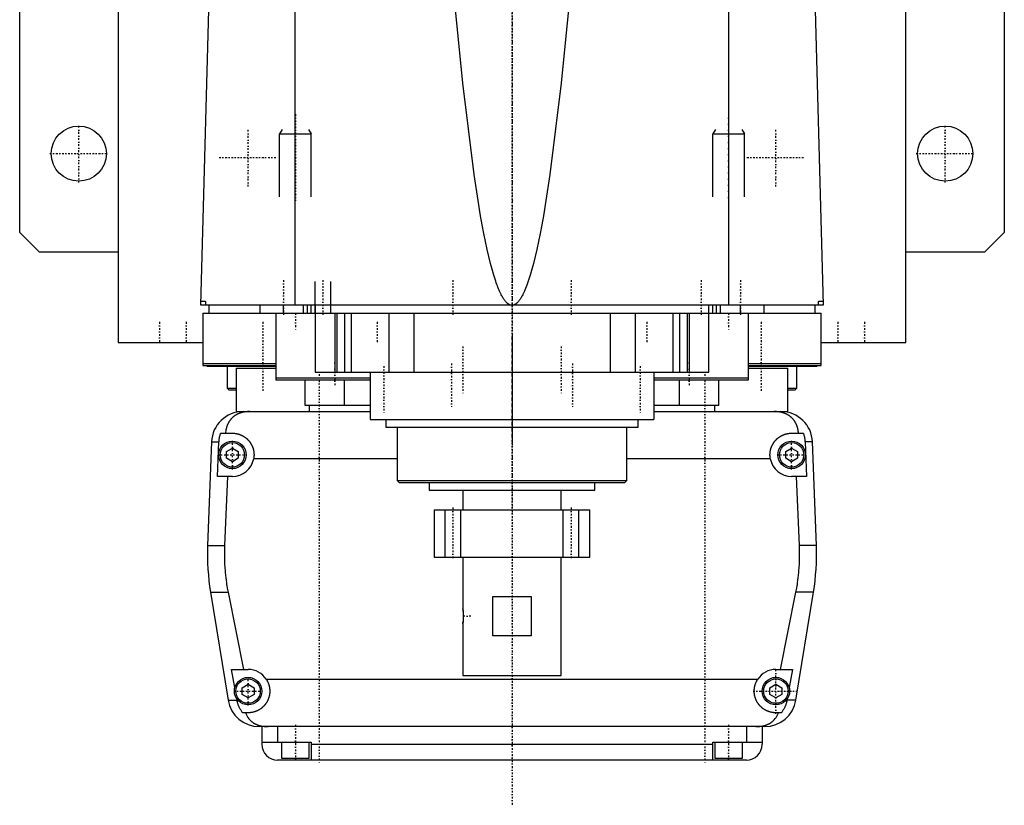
# Model space of a CAD drawing. Extents: x -125 to 125, y -92 to 634.
# Tile 1 of 4: x -125 to 125, y -92 to 107. Entities that reach past the tile are written whole.
import ezdxf

# ---------------------------------------------------------------- set-up
doc = ezdxf.new("R2010")
doc.units = 0
doc.linetypes.add('CENTER', pattern=[1.5, 0.45, -0.5, 0.05, -0.5])
for name, color, linetype in [('AM_0', 7, 'CONTINUOUS'), ('AM_10', 7, 'CONTINUOUS'), ('AM_7', 7, 'CENTER')]:
    doc.layers.add(name, color=color, linetype=linetype)

msp = doc.modelspace()

# ---------------------------------------------------------------- linework, layer by layer
at = {"layer": 'AM_0', "color": 7, "linetype": 'CONTINUOUS'}
for p, q in [((-125, 53), (-125, 383)), ((125, 383), (125, 53)), ((-100, 363), (-100, 25)), ((100, 25), (100, 363)), ((-79, 34.5), (-76.83, 115.63)), ((-55.06, 34.5), (-55.06, 116.6)), ((55.06, 34.5), (55.06, 116.6)), ((76.83, 115.63), (79, 34.5)), ((-120, 48), (-125, 53)), ((125, 53), (120, 48)), ((-100, 48), (-120, 48)), ((120, 48), (100, 48)), ((-78.97, 35.5), (-77.86, 35.5)), ((-77.86, 35.5), (-77.86, 34.5)), ((77.86, 34.5), (77.86, 35.5)), ((77.86, 35.5), (78.97, 35.5)), ((79, 34.5), (-79, 34.5)), ((-78.5, 32.5), (78.5, 32.5)), ((-78.5, 32.5), (-78.5, 19.2)), ((-77, 34.5), (-77, 32.5)), ((-64, 34.5), (-64, 32.5)), ((-60, 32.5), (-60, 15.5)), ((-58, 32.5), (-58, 34.5)), ((-52.9, 32.5), (-52.9, 34.5)), ((-51.9, 32.5), (-51.9, 34.5)), ((-51, 32.5), (-51, 34.5)), ((-50, 34.5), (-50, 17.5)), ((-45, 32.5), (-45, 17.5)), ((-44.5, 32.5), (-44.5, 17.5)), ((-42.5, 32.5), (-42.5, 17.5)), ((-40.83, 32.5), (-40.83, 17.5)), ((-31.31, 32.5), (-31.31, 17.5)), ((-24.92, 32.5), (-24.92, 17.5)), ((24.92, 32.5), (24.92, 17.5)), ((31.31, 32.5), (31.31, 17.5)), ((40.83, 32.5), (40.83, 17.5)), ((42.5, 32.5), (42.5, 17.5)), ((44.5, 32.5), (44.5, 17.5)), ((45, 32.5), (45, 17.5)), ((50, 17.5), (50, 34.5)), ((51, 32.5), (51, 34.5)), ((51.9, 32.5), (51.9, 34.5)), ((52.9, 32.5), (52.9, 34.5)), ((58, 32.5), (58, 34.5)), ((60, 32.5), (60, 15.5)), ((64, 32.5), (64, 34.5)), ((77, 32.5), (77, 34.5)), ((78.5, 19.2), (78.5, 32.5)), ((-100, 25), (-78.56, 25)), ((-88.79, 25.01), (-88.79, 25)), ((78.56, 25), (100, 25)), ((88.79, 25), (88.79, 25.01)), ((-78.5, 19.7), (-60, 19.7)), ((-78.5, 19.2), (-60.04, 19.2)), ((-77.5, 19.2), (-77.5, 19)), ((-77.5, 19), (-60.01, 19)), ((-72.29, 19), (-72.29, 13.4)), ((-70, 18.5), (-70, 7.5)), ((-70, 18.5), (-60.07, 18.5)), ((-50, 17.5), (50, 17.5)), ((-36, 17.5), (-36, 5.5)), ((36, 17.5), (36, 5.5)), ((60, 19.7), (78.5, 19.7)), ((60.01, 19), (77.5, 19)), ((60.04, 19.2), (78.5, 19.2)), ((60.07, 18.5), (70, 18.5)), ((70, 7.5), (70, 18.5)), ((72.29, 13.4), (72.29, 19)), ((77.5, 19), (77.5, 19.2)), ((-36, 16), (-60, 16)), ((-36, 15.5), (-60, 15.5)), ((-52.5, 9), (-52.5, 15.5)), ((-42.5, 9), (-42.5, 15.5)), ((60, 16), (36, 16)), ((60, 15.5), (36, 15.5)), ((42.5, 9), (42.5, 15.5)), ((52.5, 9), (52.5, 15.5)), ((-72.29, 13.4), (-71.89, 13)), ((-72.29, 13.4), (-70.01, 13.4)), ((-71.89, 13), (-70, 13)), ((70, 13), (71.89, 13)), ((70.01, 13.4), (72.29, 13.4)), ((71.89, 13), (72.29, 13.4)), ((-70, 7.5), (-66.56, 7.5)), ((-68.3, 7.5), (-36, 7.5)), ((-36, 9), (-52.5, 9)), ((-51.5, 9), (-51.5, 7.5)), ((52.5, 9), (36, 9)), ((36, 7.5), (68.3, 7.5)), ((51.5, 7.5), (51.5, 9)), ((68.3, 7.5), (70, 7.5)), ((-36, 5.5), (36, 5.5)), ((-32, 5.5), (-32, 3.5)), ((32, 3.5), (32, 5.5)), ((-32, 3.5), (32, 3.5)), ((-29.17, 3.5), (-29.17, -10)), ((29.18, -10), (29.18, 3.5)), ((-73.97, 2), (-71, 2)), ((71, 2), (73.97, 2)), ((-76.29, -0.2), (-77.28, -26.54)), ((-76.29, -0.2), (-74.4, -0.2)), ((-74.75, -9), (-74.4, -0.2)), ((-72.5, -2.63), (-71, -1.77)), ((-71, -1.77), (-69.5, -2.63)), ((69.5, -2.63), (71, -1.77)), ((71, -1.77), (72.5, -2.63)), ((76.29, -0.2), (74.4, -0.2)), ((74.4, -0.2), (74.75, -9)), ((77.28, -26.54), (76.29, -0.2)), ((-72.5, -4.37), (-72.5, -2.63)), ((-71, -5.23), (-72.5, -4.37)), ((-69.5, -4.37), (-71, -5.23)), ((-69.5, -2.63), (-69.5, -4.37)), ((-29.17, -4.5), (-65.59, -4.5)), ((65.59, -4.5), (29.18, -4.5)), ((69.5, -4.37), (69.5, -2.63)), ((71, -5.23), (69.5, -4.37)), ((72.5, -4.37), (71, -5.23)), ((72.5, -2.63), (72.5, -4.37)), ((-71, -9), (-74.75, -9)), ((-72.2, -9), (-72.97, -26.54)), ((-29.17, -10), (-28.67, -10.5)), ((-29.17, -10), (29.18, -10)), ((28.68, -10.5), (29.18, -10)), ((74.75, -9), (71, -9)), ((72.97, -26.54), (72.2, -9)), ((-28.67, -10.5), (28.68, -10.5)), ((-21, -10.5), (-21, -12.5)), ((-21, -12.5), (21, -12.5)), ((-12.5, -12.5), (-12.5, -17.5)), ((12.5, -17.5), (12.5, -12.5)), ((21, -12.5), (21, -10.5)), ((-19.75, -17.5), (-19.75, -29.5)), ((-19.75, -17.5), (19.75, -17.5)), ((19.75, -29.5), (19.75, -17.5)), ((-77.28, -26.54), (-72.97, -26.54)), ((77.28, -26.54), (72.97, -26.54)), ((-19.75, -29.5), (19.75, -29.5)), ((-12.5, -29.5), (-12.5, -42.55)), ((12.5, -59.5), (12.5, -29.5)), ((-76.54, -38.4), (-72.1, -65.78)), ((-76.54, -38.4), (-72.1, -38.4)), ((-72.1, -38.4), (-68.19, -58)), ((-4.9, -49.5), (-4.9, -39.5)), ((-4.9, -39.5), (4.9, -39.5)), ((4.9, -39.5), (4.9, -49.5)), ((68.19, -58), (72.1, -38.4)), ((76.54, -38.4), (72.1, -38.4)), ((72.1, -65.78), (76.54, -38.4)), ((-12.44, -43.02), (-12.49, -42.64)), ((-12.42, -43.28), (-12.43, -43.14)), ((-12.5, -46.45), (-12.5, -59.5)), ((4.9, -49.5), (-4.9, -49.5)), ((-71.21, -58), (-67, -58)), ((-70.39, -62.62), (-71.21, -58)), ((-12.5, -59.5), (12.5, -59.5)), ((67, -58), (71.21, -58)), ((71.21, -58), (70.39, -62.62)), ((-68.5, -62.63), (-67, -61.77)), ((-67, -61.77), (-65.5, -62.63)), ((-62.39, -60.5), (62.39, -60.5)), ((65.5, -62.63), (67, -61.77)), ((67, -61.77), (68.5, -62.63)), ((-68.5, -64.37), (-68.5, -62.63)), ((-67, -65.23), (-68.5, -64.37)), ((-65.5, -64.37), (-67, -65.23)), ((-65.5, -62.63), (-65.5, -64.37)), ((65.5, -64.37), (65.5, -62.63)), ((67, -65.23), (65.5, -64.37)), ((68.5, -64.37), (67, -65.23)), ((68.5, -62.63), (68.5, -64.37)), ((-72.1, -65.78), (-69.82, -65.78)), ((-69.82, -65.78), (-69.87, -65.5)), ((69.87, -65.5), (69.82, -65.78)), ((72.1, -65.78), (69.82, -65.78)), ((-67, -69), (-68.39, -69)), ((68.39, -69), (67, -69)), ((64.2, -72.5), (-64.2, -72.5)), ((-63.5, -72.5), (-63.5, -77)), ((-59.5, -72.5), (-59.5, -76.5)), ((59.5, -72.5), (59.5, -76.5)), ((63.5, -72.5), (63.5, -77)), ((-63.5, -76.5), (-51, -76.5)), ((-58.5, -76.5), (-58.5, -80.5)), ((-51.5, -80.5), (-51.5, -76.5)), ((-51, -76.5), (-51, -81)), ((-51, -77), (51, -77)), ((51, -81), (51, -76.5)), ((51, -76.5), (63.5, -76.5)), ((51.5, -76.5), (51.5, -80.5)), ((58.5, -80.5), (58.5, -76.5)), ((59.5, -81), (-59.5, -81)), ((-58.5, -80.5), (-51.5, -80.5)), ((-55, -81), (-55, -80.5)), ((51.5, -80.5), (58.5, -80.5)), ((55, -81), (55, -80.5))]:
    msp.add_line(p, q, dxfattribs=at)
for points in [[(0, 34.5, 0), (-0.01, 34.5, 0), (-0.04, 34.5, 0), (-0.06, 34.5, 0), (-0.07, 34.5, 0), (-0.08, 34.5, 0), (-0.11, 34.5, 0), (-0.13, 34.51, 0), (-0.15, 34.51, 0), (-0.18, 34.51, 0), (-0.2, 34.51, 0), (-0.21, 34.52, 0), (-0.22, 34.52, 0), (-0.25, 34.52, 0), (-0.27, 34.53, 0), (-0.29, 34.53, 0), (-0.32, 34.54, 0), (-0.34, 34.54, 0), (-0.35, 34.54, 0), (-0.36, 34.55, 0), (-0.39, 34.55, 0), (-0.41, 34.56, 0), (-0.42, 34.56, 0), (-0.43, 34.57, 0), (-0.46, 34.57, 0), (-0.48, 34.58, 0), (-0.49, 34.59, 0), (-0.5, 34.59, 0), (-0.53, 34.6, 0), (-0.55, 34.61, 0), (-0.57, 34.62, 0), (-0.6, 34.63, 0), (-0.62, 34.64, 0), (-0.63, 34.64, 0), (-0.64, 34.65, 0), (-0.67, 34.66, 0), (-0.69, 34.67, 0), (-0.71, 34.68, 0), (-0.74, 34.69, 0), (-0.76, 34.71, 0), (-0.77, 34.71, 0), (-0.78, 34.72, 0), (-0.81, 34.73, 0), (-0.83, 34.74, 0), (-0.85, 34.76, 0), (-0.88, 34.77, 0), (-0.9, 34.79, 0), (-0.91, 34.8, 0), (-0.92, 34.8, 0), (-0.95, 34.82, 0), (-0.97, 34.83, 0), (-1.05, 34.89, 0), (-1.19, 35.01, 0), (-1.26, 35.07, 0), (-1.33, 35.13, 0), (-1.47, 35.27, 0), (-1.61, 35.43, 0), (-1.75, 35.59, 0), (-1.89, 35.78, 0), (-2.03, 35.97, 0), (-2.1, 36.07, 0), (-2.17, 36.18, 0), (-2.31, 36.41, 0), (-2.45, 36.64, 0), (-2.52, 36.77, 0), (-2.59, 36.89, 0), (-2.73, 37.16, 0), (-2.87, 37.44, 0), (-2.94, 37.59, 0), (-3.01, 37.73, 0), (-3.15, 38.04, 0), (-3.29, 38.36, 0), (-3.43, 38.7, 0), (-3.57, 39.05, 0), (-3.71, 39.41, 0), (-3.78, 39.6, 0), (-3.85, 39.79, 0), (-3.99, 40.18, 0), (-4.13, 40.59, 0), (-4.62, 42.12, 0), (-5.46, 45.14, 0), (-6.29, 48.66, 0), (-7.13, 52.68, 0), (-7.54, 54.88, 0), (-7.96, 57.2, 0), (-8.79, 62.22, 0), (-9.62, 67.74, 0), (-12.5, 90.94, 0), (-14.95, 115.63, 0)], [(14.95, 115.63, 0), (12.5, 90.94, 0), (9.62, 67.74, 0), (8.79, 62.22, 0), (7.96, 57.2, 0), (7.54, 54.88, 0), (7.13, 52.68, 0), (6.29, 48.66, 0), (5.46, 45.14, 0), (4.62, 42.12, 0), (3.78, 39.6, 0), (3.29, 38.36, 0), (3.15, 38.04, 0), (3.01, 37.73, 0), (2.94, 37.59, 0), (2.87, 37.44, 0), (2.73, 37.16, 0), (2.59, 36.89, 0), (2.52, 36.77, 0), (2.45, 36.64, 0), (2.31, 36.41, 0), (2.17, 36.18, 0), (2.1, 36.07, 0), (2.03, 35.97, 0), (1.89, 35.78, 0), (1.75, 35.59, 0), (1.61, 35.43, 0), (1.47, 35.27, 0), (1.33, 35.13, 0), (1.26, 35.07, 0), (1.19, 35.01, 0), (1.05, 34.89, 0), (0.91, 34.8, 0), (0.83, 34.74, 0), (0.81, 34.73, 0), (0.78, 34.72, 0), (0.77, 34.71, 0), (0.76, 34.71, 0), (0.74, 34.69, 0), (0.71, 34.68, 0), (0.69, 34.67, 0), (0.67, 34.66, 0), (0.64, 34.65, 0), (0.63, 34.64, 0), (0.62, 34.64, 0), (0.6, 34.63, 0), (0.57, 34.62, 0), (0.55, 34.61, 0), (0.53, 34.6, 0), (0.5, 34.59, 0), (0.49, 34.59, 0), (0.48, 34.58, 0), (0.46, 34.57, 0), (0.43, 34.57, 0), (0.42, 34.56, 0), (0.41, 34.56, 0), (0.39, 34.55, 0), (0.36, 34.55, 0), (0.35, 34.54, 0), (0.34, 34.54, 0), (0.32, 34.54, 0), (0.29, 34.53, 0), (0.27, 34.53, 0), (0.25, 34.52, 0), (0.22, 34.52, 0), (0.21, 34.52, 0), (0.2, 34.51, 0), (0.18, 34.51, 0), (0.15, 34.51, 0), (0.13, 34.51, 0), (0.11, 34.5, 0), (0.08, 34.5, 0), (0.07, 34.5, 0), (0.06, 34.5, 0), (0.04, 34.5, 0), (0.01, 34.5, 0), (0, 34.5, 0)], [(-66.56, 7.5, 0), (-66.61, 7.5, 0), (-66.7, 7.5, 0), (-66.8, 7.5, 0), (-66.84, 7.5, 0), (-66.89, 7.49, 0), (-66.98, 7.49, 0), (-67.08, 7.49, 0), (-67.17, 7.48, 0), (-67.26, 7.47, 0), (-67.35, 7.47, 0), (-67.4, 7.46, 0), (-67.45, 7.46, 0), (-67.54, 7.45, 0), (-67.63, 7.44, 0), (-67.72, 7.42, 0), (-67.82, 7.41, 0), (-67.91, 7.4, 0), (-67.95, 7.39, 0), (-68, 7.38, 0), (-68.09, 7.37, 0), (-68.18, 7.35, 0), (-68.23, 7.34, 0), (-68.27, 7.33, 0), (-68.36, 7.31, 0), (-68.45, 7.29, 0), (-68.49, 7.28, 0), (-68.53, 7.27, 0), (-68.62, 7.24, 0), (-68.71, 7.22, 0), (-68.79, 7.2, 0), (-68.88, 7.17, 0), (-68.96, 7.14, 0), (-69, 7.13, 0), (-69.04, 7.11, 0), (-69.13, 7.08, 0), (-69.21, 7.05, 0), (-69.29, 7.02, 0), (-69.37, 6.99, 0), (-69.45, 6.96, 0), (-69.49, 6.94, 0), (-69.53, 6.92, 0), (-69.6, 6.89, 0), (-69.68, 6.85, 0), (-69.76, 6.81, 0), (-69.83, 6.77, 0), (-69.91, 6.74, 0), (-69.94, 6.72, 0), (-69.98, 6.69, 0), (-70.05, 6.65, 0), (-70.12, 6.61, 0), (-70.19, 6.57, 0), (-70.26, 6.52, 0), (-70.33, 6.48, 0), (-70.37, 6.46, 0), (-70.4, 6.43, 0), (-70.47, 6.39, 0), (-70.53, 6.34, 0), (-70.6, 6.29, 0), (-70.66, 6.24, 0), (-70.72, 6.19, 0), (-70.75, 6.17, 0), (-70.78, 6.14, 0), (-70.84, 6.09, 0), (-70.9, 6.04, 0), (-70.93, 6.01, 0), (-70.96, 5.98, 0), (-71.02, 5.93, 0), (-71.08, 5.87, 0), (-71.1, 5.85, 0), (-71.13, 5.82, 0), (-71.19, 5.76, 0), (-71.24, 5.71, 0), (-71.29, 5.65, 0), (-71.34, 5.59, 0), (-71.4, 5.53, 0), (-71.42, 5.5, 0), (-71.45, 5.47, 0), (-71.5, 5.41, 0), (-71.54, 5.35, 0), (-71.59, 5.28, 0), (-71.64, 5.22, 0), (-71.68, 5.16, 0), (-71.71, 5.12, 0), (-71.73, 5.09, 0), (-71.77, 5.02, 0), (-71.82, 4.96, 0), (-71.86, 4.89, 0), (-71.9, 4.82, 0), (-71.94, 4.75, 0), (-71.96, 4.72, 0), (-71.98, 4.68, 0), (-72.02, 4.61, 0), (-72.06, 4.54, 0), (-72.1, 4.46, 0), (-72.13, 4.39, 0), (-72.17, 4.32, 0), (-72.18, 4.28, 0), (-72.2, 4.24, 0), (-72.24, 4.16, 0), (-72.27, 4.09, 0), (-72.3, 4.01, 0), (-72.33, 3.93, 0), (-72.36, 3.85, 0), (-72.37, 3.81, 0), (-72.39, 3.77, 0), (-72.42, 3.69, 0), (-72.44, 3.61, 0), (-72.46, 3.57, 0), (-72.47, 3.52, 0), (-72.49, 3.44, 0), (-72.52, 3.36, 0), (-72.53, 3.32, 0), (-72.54, 3.27, 0), (-72.56, 3.19, 0), (-72.58, 3.1, 0), (-72.6, 3.02, 0), (-72.62, 2.93, 0), (-72.63, 2.84, 0), (-72.64, 2.8, 0), (-72.65, 2.76, 0), (-72.66, 2.67, 0), (-72.68, 2.58, 0), (-72.72, 2.27, 0), (-72.74, 2, 0)], [(72.74, 2, 0), (72.74, 2.05, 0), (72.73, 2.14, 0), (72.72, 2.23, 0), (72.72, 2.27, 0), (72.71, 2.32, 0), (72.7, 2.41, 0), (72.69, 2.5, 0), (72.68, 2.59, 0), (72.66, 2.68, 0), (72.65, 2.76, 0), (72.64, 2.81, 0), (72.63, 2.85, 0), (72.61, 2.94, 0), (72.6, 3.03, 0), (72.58, 3.11, 0), (72.56, 3.2, 0), (72.54, 3.28, 0), (72.52, 3.33, 0), (72.51, 3.37, 0), (72.49, 3.45, 0), (72.46, 3.53, 0), (72.45, 3.58, 0), (72.44, 3.62, 0), (72.41, 3.7, 0), (72.39, 3.78, 0), (72.37, 3.82, 0), (72.36, 3.86, 0), (72.33, 3.94, 0), (72.3, 4.01, 0), (72.27, 4.09, 0), (72.23, 4.17, 0), (72.2, 4.24, 0), (72.18, 4.28, 0), (72.17, 4.32, 0), (72.13, 4.39, 0), (72.1, 4.46, 0), (72.06, 4.54, 0), (72.02, 4.61, 0), (71.98, 4.68, 0), (71.96, 4.71, 0), (71.94, 4.75, 0), (71.9, 4.82, 0), (71.86, 4.89, 0), (71.82, 4.95, 0), (71.78, 5.02, 0), (71.73, 5.08, 0), (71.71, 5.12, 0), (71.69, 5.15, 0), (71.64, 5.21, 0), (71.6, 5.28, 0), (71.55, 5.34, 0), (71.5, 5.4, 0), (71.45, 5.46, 0), (71.43, 5.49, 0), (71.4, 5.52, 0), (71.35, 5.58, 0), (71.3, 5.64, 0), (71.25, 5.7, 0), (71.19, 5.75, 0), (71.14, 5.81, 0), (71.11, 5.84, 0), (71.08, 5.87, 0), (71.03, 5.92, 0), (70.97, 5.98, 0), (70.94, 6, 0), (70.91, 6.03, 0), (70.85, 6.08, 0), (70.79, 6.13, 0), (70.76, 6.16, 0), (70.73, 6.18, 0), (70.67, 6.23, 0), (70.6, 6.28, 0), (70.54, 6.33, 0), (70.47, 6.38, 0), (70.41, 6.43, 0), (70.37, 6.45, 0), (70.34, 6.47, 0), (70.27, 6.52, 0), (70.2, 6.56, 0), (70.13, 6.61, 0), (70.06, 6.65, 0), (69.99, 6.69, 0), (69.95, 6.71, 0), (69.91, 6.73, 0), (69.84, 6.77, 0), (69.76, 6.81, 0), (69.69, 6.85, 0), (69.61, 6.88, 0), (69.53, 6.92, 0), (69.5, 6.94, 0), (69.46, 6.95, 0), (69.38, 6.99, 0), (69.3, 7.02, 0), (69.22, 7.05, 0), (69.13, 7.08, 0), (69.05, 7.11, 0), (69.01, 7.13, 0), (68.97, 7.14, 0), (68.89, 7.17, 0), (68.8, 7.19, 0), (68.72, 7.22, 0), (68.63, 7.24, 0), (68.54, 7.27, 0), (68.5, 7.28, 0), (68.46, 7.29, 0), (68.37, 7.31, 0), (68.28, 7.33, 0), (68.23, 7.34, 0), (68.19, 7.35, 0), (68.1, 7.36, 0), (68.01, 7.38, 0), (67.96, 7.39, 0), (67.91, 7.4, 0), (67.82, 7.41, 0), (67.73, 7.42, 0), (67.64, 7.44, 0), (67.55, 7.45, 0), (67.45, 7.46, 0), (67.41, 7.46, 0), (67.36, 7.47, 0), (67.27, 7.47, 0), (67.17, 7.48, 0), (67.08, 7.49, 0), (66.99, 7.49, 0), (66.89, 7.49, 0), (66.85, 7.5, 0), (66.8, 7.5, 0), (66.7, 7.5, 0), (66.61, 7.5, 0), (66.56, 7.5, 0)], [(-74.4, -0.2, 0), (-74.39, -0.14, 0), (-74.39, -0.02, 0), (-74.38, 0.1, 0), (-74.37, 0.16, 0), (-74.37, 0.23, 0), (-74.35, 0.35, 0), (-74.34, 0.47, 0), (-74.32, 0.6, 0), (-74.3, 0.72, 0), (-74.28, 0.85, 0), (-74.27, 0.91, 0), (-74.26, 0.97, 0), (-74.23, 1.1, 0), (-74.2, 1.22, 0), (-74.17, 1.34, 0), (-74.14, 1.47, 0), (-74.1, 1.59, 0), (-74.09, 1.65, 0), (-74.07, 1.71, 0), (-74.03, 1.83, 0), (-73.99, 1.94, 0), (-73.97, 2, 0)], [(-71, 2, 0), (-70.96, 2, 0), (-70.87, 2, 0), (-70.78, 2, 0), (-70.73, 1.99, 0), (-70.69, 1.99, 0), (-70.6, 1.99, 0), (-70.51, 1.98, 0), (-70.42, 1.97, 0), (-70.33, 1.96, 0), (-70.24, 1.95, 0), (-70.19, 1.94, 0), (-70.15, 1.93, 0), (-70.06, 1.92, 0), (-69.97, 1.9, 0), (-69.88, 1.88, 0), (-69.79, 1.86, 0), (-69.7, 1.84, 0), (-69.65, 1.83, 0), (-69.61, 1.82, 0), (-69.52, 1.8, 0), (-69.43, 1.77, 0), (-69.38, 1.76, 0), (-69.34, 1.74, 0), (-69.25, 1.72, 0), (-69.17, 1.69, 0), (-69.12, 1.67, 0), (-69.08, 1.65, 0), (-68.99, 1.62, 0), (-68.91, 1.59, 0), (-68.82, 1.55, 0), (-68.74, 1.51, 0), (-68.66, 1.48, 0), (-68.61, 1.46, 0), (-68.57, 1.44, 0), (-68.49, 1.39, 0), (-68.41, 1.35, 0), (-68.33, 1.31, 0), (-68.25, 1.26, 0), (-68.17, 1.22, 0), (-68.14, 1.2, 0), (-68.1, 1.17, 0), (-68.02, 1.12, 0), (-67.95, 1.07, 0), (-67.87, 1.02, 0), (-67.8, 0.97, 0), (-67.73, 0.92, 0), (-67.69, 0.89, 0), (-67.66, 0.87, 0), (-67.59, 0.81, 0), (-67.52, 0.76, 0), (-67.45, 0.7, 0), (-67.39, 0.65, 0), (-67.32, 0.59, 0), (-67.29, 0.56, 0), (-67.26, 0.53, 0), (-67.2, 0.47, 0), (-67.14, 0.41, 0), (-67.08, 0.35, 0), (-67.02, 0.29, 0), (-66.96, 0.23, 0), (-66.93, 0.2, 0), (-66.9, 0.17, 0), (-66.84, 0.1, 0), (-66.79, 0.04, 0), (-66.76, 0, 0), (-66.73, -0.03, 0), (-66.68, -0.1, 0), (-66.62, -0.17, 0), (-66.6, -0.2, 0), (-66.57, -0.24, 0), (-66.52, -0.31, 0), (-66.47, -0.38, 0), (-66.42, -0.45, 0), (-66.37, -0.53, 0), (-66.32, -0.6, 0), (-66.3, -0.64, 0), (-66.28, -0.68, 0), (-66.23, -0.76, 0), (-66.19, -0.83, 0), (-66.15, -0.91, 0), (-66.11, -0.99, 0), (-66.06, -1.07, 0), (-66.05, -1.11, 0), (-66.03, -1.15, 0), (-65.99, -1.23, 0), (-65.95, -1.32, 0), (-65.92, -1.4, 0), (-65.88, -1.48, 0), (-65.85, -1.57, 0), (-65.84, -1.61, 0), (-65.82, -1.65, 0), (-65.79, -1.74, 0), (-65.76, -1.82, 0), (-65.74, -1.91, 0), (-65.71, -1.99, 0), (-65.69, -2.08, 0), (-65.68, -2.12, 0), (-65.66, -2.17, 0), (-65.64, -2.25, 0), (-65.62, -2.34, 0), (-65.61, -2.43, 0), (-65.59, -2.52, 0), (-65.57, -2.6, 0), (-65.57, -2.65, 0), (-65.56, -2.69, 0), (-65.55, -2.78, 0), (-65.54, -2.87, 0), (-65.53, -2.91, 0), (-65.53, -2.96, 0), (-65.52, -3.04, 0), (-65.51, -3.13, 0), (-65.51, -3.18, 0), (-65.51, -3.22, 0), (-65.5, -3.31, 0), (-65.5, -3.39, 0), (-65.5, -3.48, 0), (-65.5, -3.57, 0), (-65.5, -3.65, 0), (-65.5, -3.7, 0), (-65.51, -3.74, 0), (-65.51, -3.83, 0), (-65.52, -3.92, 0), (-65.52, -4.01, 0), (-65.53, -4.1, 0), (-65.54, -4.19, 0), (-65.55, -4.23, 0), (-65.55, -4.28, 0), (-65.57, -4.37, 0), (-65.58, -4.46, 0), (-65.59, -4.5, 0)], [(65.59, -4.5, 0), (65.58, -4.46, 0), (65.57, -4.37, 0), (65.55, -4.28, 0), (65.55, -4.23, 0), (65.54, -4.19, 0), (65.53, -4.1, 0), (65.52, -4.01, 0), (65.52, -3.92, 0), (65.51, -3.83, 0), (65.51, -3.74, 0), (65.5, -3.7, 0), (65.5, -3.65, 0), (65.5, -3.57, 0), (65.5, -3.48, 0), (65.5, -3.39, 0), (65.5, -3.31, 0), (65.51, -3.22, 0), (65.51, -3.18, 0), (65.51, -3.13, 0), (65.52, -3.04, 0), (65.53, -2.96, 0), (65.53, -2.91, 0), (65.54, -2.87, 0), (65.55, -2.78, 0), (65.56, -2.69, 0), (65.57, -2.65, 0), (65.57, -2.6, 0), (65.59, -2.52, 0), (65.61, -2.43, 0), (65.62, -2.34, 0), (65.64, -2.25, 0), (65.66, -2.17, 0), (65.68, -2.12, 0), (65.69, -2.08, 0), (65.71, -1.99, 0), (65.74, -1.91, 0), (65.76, -1.82, 0), (65.79, -1.74, 0), (65.82, -1.65, 0), (65.84, -1.61, 0), (65.85, -1.57, 0), (65.88, -1.48, 0), (65.92, -1.4, 0), (65.95, -1.32, 0), (65.99, -1.23, 0), (66.03, -1.15, 0), (66.05, -1.11, 0), (66.06, -1.07, 0), (66.11, -0.99, 0), (66.15, -0.91, 0), (66.19, -0.83, 0), (66.23, -0.76, 0), (66.28, -0.68, 0), (66.3, -0.64, 0), (66.32, -0.6, 0), (66.37, -0.53, 0), (66.42, -0.45, 0), (66.47, -0.38, 0), (66.52, -0.31, 0), (66.57, -0.24, 0), (66.6, -0.2, 0), (66.62, -0.17, 0), (66.68, -0.1, 0), (66.73, -0.03, 0), (66.76, 0, 0), (66.79, 0.04, 0), (66.84, 0.1, 0), (66.9, 0.17, 0), (66.93, 0.2, 0), (66.96, 0.23, 0), (67.02, 0.29, 0), (67.08, 0.35, 0), (67.14, 0.41, 0), (67.2, 0.47, 0), (67.26, 0.53, 0), (67.29, 0.56, 0), (67.32, 0.59, 0), (67.39, 0.65, 0), (67.45, 0.7, 0), (67.52, 0.76, 0), (67.59, 0.81, 0), (67.66, 0.87, 0), (67.69, 0.89, 0), (67.73, 0.92, 0), (67.8, 0.97, 0), (67.87, 1.02, 0), (67.95, 1.07, 0), (68.02, 1.12, 0), (68.1, 1.17, 0), (68.14, 1.2, 0), (68.17, 1.22, 0), (68.25, 1.26, 0), (68.33, 1.31, 0), (68.41, 1.35, 0), (68.49, 1.39, 0), (68.57, 1.44, 0), (68.61, 1.46, 0), (68.66, 1.48, 0), (68.74, 1.51, 0), (68.82, 1.55, 0), (68.91, 1.59, 0), (68.99, 1.62, 0), (69.08, 1.65, 0), (69.12, 1.67, 0), (69.17, 1.69, 0), (69.25, 1.72, 0), (69.34, 1.74, 0), (69.38, 1.76, 0), (69.43, 1.77, 0), (69.52, 1.8, 0), (69.61, 1.82, 0), (69.65, 1.83, 0), (69.7, 1.84, 0), (69.79, 1.86, 0), (69.88, 1.88, 0), (69.97, 1.9, 0), (70.06, 1.92, 0), (70.15, 1.93, 0), (70.19, 1.94, 0), (70.24, 1.95, 0), (70.33, 1.96, 0), (70.42, 1.97, 0), (70.51, 1.98, 0), (70.6, 1.99, 0), (70.69, 1.99, 0), (70.73, 1.99, 0), (70.78, 2, 0), (70.87, 2, 0), (70.96, 2, 0), (71, 2, 0)], [(73.97, 2, 0), (73.99, 1.94, 0), (74.03, 1.83, 0), (74.07, 1.71, 0), (74.09, 1.65, 0), (74.1, 1.59, 0), (74.14, 1.47, 0), (74.17, 1.34, 0), (74.2, 1.22, 0), (74.23, 1.1, 0), (74.26, 0.97, 0), (74.27, 0.91, 0), (74.28, 0.85, 0), (74.3, 0.72, 0), (74.32, 0.6, 0), (74.34, 0.47, 0), (74.35, 0.35, 0), (74.37, 0.23, 0), (74.37, 0.16, 0), (74.38, 0.1, 0), (74.39, -0.02, 0), (74.39, -0.14, 0), (74.4, -0.2, 0)], [(-72.97, -26.54, 0), (-72.99, -26.87, 0), (-73.01, -27.51, 0), (-73.02, -28.16, 0), (-73.02, -28.47, 0), (-73.02, -28.79, 0), (-73.02, -29.43, 0), (-73, -30.07, 0), (-72.98, -30.72, 0), (-72.96, -31.37, 0), (-72.92, -32.03, 0), (-72.9, -32.36, 0), (-72.87, -32.69, 0), (-72.82, -33.35, 0), (-72.75, -34.02, 0), (-72.68, -34.69, 0), (-72.59, -35.36, 0), (-72.5, -36.04, 0), (-72.45, -36.38, 0), (-72.4, -36.71, 0), (-72.29, -37.39, 0), (-72.17, -38.06, 0), (-72.1, -38.4, 0)], [(72.1, -38.4, 0), (72.17, -38.06, 0), (72.29, -37.39, 0), (72.4, -36.71, 0), (72.45, -36.38, 0), (72.5, -36.04, 0), (72.59, -35.36, 0), (72.68, -34.69, 0), (72.75, -34.02, 0), (72.82, -33.35, 0), (72.87, -32.69, 0), (72.9, -32.36, 0), (72.92, -32.03, 0), (72.96, -31.37, 0), (72.98, -30.72, 0), (73, -30.07, 0), (73.02, -29.43, 0), (73.02, -28.79, 0), (73.02, -28.47, 0), (73.02, -28.16, 0), (73.01, -27.51, 0), (72.99, -26.87, 0), (72.97, -26.54, 0)], [(-12.5, -42.55, 0), (-12.5, -42.55, 0), (-12.5, -42.55, 0), (-12.5, -42.55, 0), (-12.5, -42.55, 0), (-12.5, -42.55, 0), (-12.5, -42.55, 0), (-12.5, -42.56, 0), (-12.5, -42.56, 0), (-12.5, -42.56, 0), (-12.5, -42.57, 0), (-12.5, -42.57, 0), (-12.5, -42.57, 0), (-12.5, -42.57, 0), (-12.5, -42.58, 0), (-12.5, -42.58, 0), (-12.49, -42.59, 0), (-12.49, -42.6, 0), (-12.49, -42.6, 0), (-12.49, -42.6, 0), (-12.49, -42.61, 0), (-12.49, -42.62, 0), (-12.49, -42.62, 0), (-12.49, -42.62, 0), (-12.49, -42.63, 0), (-12.49, -42.64, 0), (-12.49, -42.65, 0), (-12.49, -42.65, 0), (-12.49, -42.66, 0), (-12.48, -42.67, 0), (-12.48, -42.68, 0), (-12.48, -42.69, 0), (-12.48, -42.7, 0), (-12.48, -42.71, 0), (-12.48, -42.71, 0), (-12.48, -42.73, 0), (-12.48, -42.74, 0), (-12.47, -42.75, 0), (-12.47, -42.76, 0), (-12.47, -42.78, 0), (-12.47, -42.78, 0), (-12.47, -42.79, 0), (-12.47, -42.81, 0), (-12.47, -42.82, 0), (-12.46, -42.83, 0), (-12.46, -42.85, 0), (-12.46, -42.87, 0), (-12.46, -42.87, 0), (-12.46, -42.88, 0), (-12.46, -42.9, 0), (-12.46, -42.91, 0), (-12.45, -42.93, 0), (-12.45, -42.95, 0), (-12.45, -42.97, 0), (-12.45, -42.97, 0), (-12.45, -42.98, 0), (-12.45, -43, 0), (-12.44, -43.02, 0), (-12.44, -43.04, 0), (-12.44, -43.06, 0), (-12.44, -43.08, 0), (-12.44, -43.09, 0), (-12.44, -43.09, 0), (-12.43, -43.11, 0), (-12.43, -43.13, 0), (-12.43, -43.14, 0), (-12.43, -43.15, 0), (-12.43, -43.17, 0), (-12.43, -43.19, 0), (-12.43, -43.2, 0), (-12.43, -43.21, 0), (-12.42, -43.23, 0), (-12.42, -43.25, 0), (-12.42, -43.28, 0), (-12.42, -43.3, 0), (-12.42, -43.32, 0), (-12.42, -43.33, 0), (-12.41, -43.34, 0), (-12.41, -43.37, 0), (-12.41, -43.39, 0), (-12.41, -43.41, 0), (-12.41, -43.43, 0), (-12.41, -43.46, 0), (-12.4, -43.47, 0), (-12.4, -43.48, 0), (-12.4, -43.51, 0), (-12.4, -43.53, 0), (-12.4, -43.56, 0), (-12.4, -43.58, 0), (-12.4, -43.61, 0), (-12.39, -43.62, 0), (-12.39, -43.63, 0), (-12.39, -43.66, 0), (-12.39, -43.68, 0), (-12.39, -43.71, 0), (-12.39, -43.73, 0), (-12.39, -43.76, 0), (-12.39, -43.77, 0), (-12.39, -43.79, 0), (-12.38, -43.81, 0), (-12.38, -43.84, 0), (-12.38, -43.87, 0), (-12.38, -43.89, 0), (-12.38, -43.92, 0), (-12.38, -43.93, 0), (-12.38, -43.95, 0), (-12.38, -43.97, 0), (-12.38, -44, 0), (-12.38, -44.01, 0), (-12.38, -44.03, 0), (-12.37, -44.05, 0), (-12.37, -44.08, 0), (-12.37, -44.1, 0), (-12.37, -44.11, 0), (-12.37, -44.14, 0), (-12.37, -44.16, 0), (-12.37, -44.19, 0), (-12.37, -44.22, 0), (-12.37, -44.24, 0), (-12.37, -44.26, 0), (-12.37, -44.27, 0), (-12.37, -44.3, 0), (-12.37, -44.33, 0), (-12.37, -44.35, 0), (-12.37, -44.38, 0), (-12.37, -44.41, 0), (-12.37, -44.42, 0), (-12.37, -44.43, 0), (-12.37, -44.46, 0), (-12.37, -44.49, 0), (-12.37, -44.5, 0)], [(-12.37, -44.5, 0), (-12.37, -44.51, 0), (-12.37, -44.54, 0), (-12.37, -44.57, 0), (-12.37, -44.58, 0), (-12.37, -44.59, 0), (-12.37, -44.62, 0), (-12.37, -44.65, 0), (-12.37, -44.67, 0), (-12.37, -44.7, 0), (-12.37, -44.73, 0), (-12.37, -44.74, 0), (-12.37, -44.76, 0), (-12.37, -44.78, 0), (-12.37, -44.81, 0), (-12.37, -44.84, 0), (-12.37, -44.86, 0), (-12.37, -44.89, 0), (-12.37, -44.91, 0), (-12.37, -44.92, 0), (-12.37, -44.95, 0), (-12.38, -44.97, 0), (-12.38, -44.99, 0), (-12.38, -45, 0), (-12.38, -45.03, 0), (-12.38, -45.05, 0), (-12.38, -45.07, 0), (-12.38, -45.08, 0), (-12.38, -45.11, 0), (-12.38, -45.14, 0), (-12.38, -45.16, 0), (-12.38, -45.19, 0), (-12.39, -45.22, 0), (-12.39, -45.23, 0), (-12.39, -45.24, 0), (-12.39, -45.27, 0), (-12.39, -45.29, 0), (-12.39, -45.32, 0), (-12.39, -45.35, 0), (-12.39, -45.37, 0), (-12.39, -45.38, 0), (-12.4, -45.4, 0), (-12.4, -45.42, 0), (-12.4, -45.45, 0), (-12.4, -45.47, 0), (-12.4, -45.49, 0), (-12.4, -45.52, 0), (-12.4, -45.53, 0), (-12.41, -45.54, 0), (-12.41, -45.57, 0), (-12.41, -45.59, 0), (-12.41, -45.61, 0), (-12.41, -45.64, 0), (-12.41, -45.66, 0), (-12.42, -45.67, 0), (-12.42, -45.68, 0), (-12.42, -45.7, 0), (-12.42, -45.72, 0), (-12.42, -45.75, 0), (-12.42, -45.77, 0), (-12.43, -45.79, 0), (-12.43, -45.8, 0), (-12.43, -45.81, 0), (-12.43, -45.83, 0), (-12.43, -45.85, 0), (-12.43, -45.86, 0), (-12.43, -45.87, 0), (-12.43, -45.89, 0), (-12.44, -45.91, 0), (-12.44, -45.92, 0), (-12.44, -45.92, 0), (-12.44, -45.94, 0), (-12.44, -45.96, 0), (-12.44, -45.98, 0), (-12.45, -46, 0), (-12.45, -46.02, 0), (-12.45, -46.03, 0), (-12.45, -46.03, 0), (-12.45, -46.05, 0), (-12.45, -46.07, 0), (-12.46, -46.09, 0), (-12.46, -46.1, 0), (-12.46, -46.12, 0), (-12.46, -46.13, 0), (-12.46, -46.13, 0), (-12.46, -46.15, 0), (-12.46, -46.17, 0), (-12.47, -46.18, 0), (-12.47, -46.2, 0), (-12.47, -46.21, 0), (-12.47, -46.22, 0), (-12.47, -46.22, 0), (-12.47, -46.24, 0), (-12.47, -46.25, 0), (-12.48, -46.26, 0), (-12.48, -46.28, 0), (-12.48, -46.29, 0), (-12.48, -46.29, 0), (-12.48, -46.3, 0), (-12.48, -46.31, 0), (-12.48, -46.32, 0), (-12.48, -46.33, 0), (-12.49, -46.34, 0), (-12.49, -46.35, 0), (-12.49, -46.36, 0), (-12.49, -46.36, 0), (-12.49, -46.37, 0), (-12.49, -46.38, 0), (-12.49, -46.38, 0), (-12.49, -46.38, 0), (-12.49, -46.39, 0), (-12.49, -46.4, 0), (-12.49, -46.4, 0), (-12.49, -46.41, 0), (-12.49, -46.41, 0), (-12.5, -46.42, 0), (-12.5, -46.42, 0), (-12.5, -46.43, 0), (-12.5, -46.43, 0), (-12.5, -46.43, 0), (-12.5, -46.43, 0), (-12.5, -46.44, 0), (-12.5, -46.44, 0), (-12.5, -46.44, 0), (-12.5, -46.45, 0), (-12.5, -46.45, 0), (-12.5, -46.45, 0), (-12.5, -46.45, 0), (-12.5, -46.45, 0), (-12.5, -46.45, 0), (-12.5, -46.45, 0)], [(-12.5, -46.45, 0), (-12.5, -46.45, 0), (-12.5, -46.45, 0), (-12.5, -46.44, 0), (-12.5, -46.43, 0), (-12.5, -46.43, 0), (-12.49, -46.41, 0), (-12.49, -46.39, 0), (-12.49, -46.36, 0), (-12.48, -46.33, 0), (-12.48, -46.3, 0), (-12.48, -46.28, 0), (-12.48, -46.26, 0), (-12.47, -46.22, 0), (-12.47, -46.18, 0), (-12.46, -46.13, 0), (-12.45, -46.08, 0), (-12.45, -46.03, 0), (-12.45, -46, 0), (-12.44, -45.97, 0), (-12.44, -45.92, 0), (-12.43, -45.86, 0), (-12.43, -45.83, 0)], [(-62.39, -60.5, 0), (-62.36, -60.55, 0), (-62.3, -60.65, 0), (-62.24, -60.74, 0), (-62.21, -60.79, 0), (-62.18, -60.84, 0), (-62.13, -60.95, 0), (-62.08, -61.05, 0), (-62.03, -61.15, 0), (-61.98, -61.26, 0), (-61.93, -61.36, 0), (-61.91, -61.41, 0), (-61.89, -61.47, 0), (-61.85, -61.57, 0), (-61.81, -61.68, 0), (-61.77, -61.79, 0), (-61.74, -61.9, 0), (-61.71, -62.01, 0), (-61.69, -62.06, 0), (-61.68, -62.12, 0), (-61.65, -62.23, 0), (-61.62, -62.34, 0), (-61.61, -62.39, 0), (-61.6, -62.45, 0), (-61.58, -62.56, 0), (-61.56, -62.66, 0), (-61.56, -62.72, 0), (-61.55, -62.77, 0), (-61.53, -62.88, 0), (-61.52, -62.99, 0), (-61.51, -63.1, 0), (-61.51, -63.21, 0), (-61.5, -63.31, 0), (-61.5, -63.37, 0), (-61.5, -63.42, 0), (-61.5, -63.52, 0), (-61.5, -63.63, 0), (-61.5, -63.73, 0), (-61.51, -63.84, 0), (-61.52, -63.95, 0), (-61.52, -64, 0), (-61.53, -64.05, 0), (-61.54, -64.16, 0), (-61.55, -64.26, 0), (-61.57, -64.37, 0), (-61.59, -64.47, 0), (-61.61, -64.58, 0), (-61.62, -64.63, 0), (-61.63, -64.69, 0), (-61.65, -64.79, 0), (-61.68, -64.9, 0), (-61.71, -65, 0), (-61.74, -65.1, 0), (-61.77, -65.21, 0), (-61.79, -65.26, 0), (-61.81, -65.31, 0), (-61.84, -65.41, 0), (-61.88, -65.51, 0), (-61.92, -65.61, 0), (-61.96, -65.71, 0), (-62.01, -65.81, 0), (-62.03, -65.86, 0), (-62.05, -65.9, 0), (-62.1, -66, 0), (-62.15, -66.1, 0), (-62.18, -66.14, 0), (-62.2, -66.19, 0), (-62.26, -66.28, 0), (-62.31, -66.37, 0), (-62.34, -66.42, 0), (-62.37, -66.46, 0), (-62.43, -66.55, 0), (-62.49, -66.64, 0), (-62.55, -66.73, 0), (-62.61, -66.81, 0), (-62.67, -66.9, 0), (-62.71, -66.94, 0), (-62.74, -66.98, 0), (-62.81, -67.06, 0), (-62.87, -67.14, 0), (-62.94, -67.21, 0), (-63.01, -67.29, 0), (-63.09, -67.36, 0), (-63.12, -67.4, 0), (-63.16, -67.44, 0), (-63.23, -67.51, 0), (-63.31, -67.58, 0), (-63.38, -67.64, 0), (-63.46, -67.71, 0), (-63.55, -67.78, 0), (-63.59, -67.81, 0), (-63.63, -67.85, 0), (-63.71, -67.91, 0), (-63.8, -67.97, 0), (-63.89, -68.04, 0), (-63.98, -68.1, 0), (-64.07, -68.15, 0), (-64.12, -68.18, 0), (-64.16, -68.21, 0), (-64.26, -68.27, 0), (-64.36, -68.32, 0), (-64.45, -68.37, 0), (-64.55, -68.43, 0), (-64.65, -68.47, 0), (-64.7, -68.5, 0), (-64.76, -68.52, 0), (-64.86, -68.57, 0), (-64.96, -68.61, 0), (-65.02, -68.63, 0), (-65.07, -68.65, 0), (-65.17, -68.69, 0), (-65.28, -68.72, 0), (-65.34, -68.74, 0), (-65.39, -68.76, 0), (-65.5, -68.79, 0), (-65.61, -68.82, 0), (-65.72, -68.85, 0), (-65.83, -68.87, 0), (-65.94, -68.9, 0), (-66, -68.91, 0), (-66.05, -68.92, 0), (-66.16, -68.94, 0), (-66.27, -68.95, 0), (-66.39, -68.97, 0), (-66.5, -68.98, 0), (-66.61, -68.99, 0), (-66.67, -68.99, 0), (-66.72, -68.99, 0), (-66.83, -69, 0), (-66.94, -69, 0), (-67, -69, 0)], [(67, -69, 0), (66.94, -69, 0), (66.83, -69, 0), (66.72, -68.99, 0), (66.67, -68.99, 0), (66.61, -68.99, 0), (66.5, -68.98, 0), (66.39, -68.97, 0), (66.27, -68.95, 0), (66.16, -68.94, 0), (66.05, -68.92, 0), (66, -68.91, 0), (65.94, -68.9, 0), (65.83, -68.87, 0), (65.72, -68.85, 0), (65.61, -68.82, 0), (65.5, -68.79, 0), (65.39, -68.76, 0), (65.34, -68.74, 0), (65.28, -68.72, 0), (65.17, -68.69, 0), (65.07, -68.65, 0), (65.02, -68.63, 0), (64.96, -68.61, 0), (64.86, -68.57, 0), (64.76, -68.52, 0), (64.7, -68.5, 0), (64.65, -68.47, 0), (64.55, -68.43, 0), (64.45, -68.37, 0), (64.36, -68.32, 0), (64.26, -68.27, 0), (64.16, -68.21, 0), (64.12, -68.18, 0), (64.07, -68.15, 0), (63.98, -68.1, 0), (63.89, -68.04, 0), (63.8, -67.97, 0), (63.71, -67.91, 0), (63.63, -67.85, 0), (63.59, -67.81, 0), (63.55, -67.78, 0), (63.46, -67.71, 0), (63.38, -67.64, 0), (63.31, -67.58, 0), (63.23, -67.51, 0), (63.16, -67.44, 0), (63.12, -67.4, 0), (63.09, -67.36, 0), (63.01, -67.29, 0), (62.94, -67.21, 0), (62.87, -67.14, 0), (62.81, -67.06, 0), (62.74, -66.98, 0), (62.71, -66.94, 0), (62.67, -66.9, 0), (62.61, -66.81, 0), (62.55, -66.73, 0), (62.49, -66.64, 0), (62.43, -66.55, 0), (62.37, -66.46, 0), (62.34, -66.42, 0), (62.31, -66.37, 0), (62.26, -66.28, 0), (62.2, -66.19, 0), (62.18, -66.14, 0), (62.15, -66.1, 0), (62.1, -66, 0), (62.05, -65.9, 0), (62.03, -65.86, 0), (62.01, -65.81, 0), (61.96, -65.71, 0), (61.92, -65.61, 0), (61.88, -65.51, 0), (61.84, -65.41, 0), (61.81, -65.31, 0), (61.79, -65.26, 0), (61.77, -65.21, 0), (61.74, -65.1, 0), (61.71, -65, 0), (61.68, -64.9, 0), (61.65, -64.79, 0), (61.63, -64.69, 0), (61.62, -64.63, 0), (61.61, -64.58, 0), (61.59, -64.47, 0), (61.57, -64.37, 0), (61.55, -64.26, 0), (61.54, -64.16, 0), (61.53, -64.05, 0), (61.52, -64, 0), (61.52, -63.95, 0), (61.51, -63.84, 0), (61.5, -63.73, 0), (61.5, -63.63, 0), (61.5, -63.52, 0), (61.5, -63.42, 0), (61.5, -63.37, 0), (61.5, -63.31, 0), (61.51, -63.21, 0), (61.51, -63.1, 0), (61.52, -62.99, 0), (61.53, -62.88, 0), (61.55, -62.77, 0), (61.56, -62.72, 0), (61.56, -62.66, 0), (61.58, -62.56, 0), (61.6, -62.45, 0), (61.61, -62.39, 0), (61.62, -62.34, 0), (61.65, -62.23, 0), (61.68, -62.12, 0), (61.69, -62.06, 0), (61.71, -62.01, 0), (61.74, -61.9, 0), (61.77, -61.79, 0), (61.81, -61.68, 0), (61.85, -61.57, 0), (61.89, -61.47, 0), (61.91, -61.41, 0), (61.93, -61.36, 0), (61.98, -61.26, 0), (62.03, -61.15, 0), (62.08, -61.05, 0), (62.13, -60.95, 0), (62.18, -60.84, 0), (62.21, -60.79, 0), (62.24, -60.74, 0), (62.3, -60.65, 0), (62.36, -60.55, 0), (62.39, -60.5, 0)], [(-68.39, -69, 0), (-68.45, -68.92, 0), (-68.56, -68.77, 0), (-68.67, -68.61, 0), (-68.72, -68.53, 0), (-68.77, -68.45, 0), (-68.88, -68.28, 0), (-68.98, -68.11, 0), (-69.07, -67.93, 0), (-69.17, -67.75, 0), (-69.26, -67.57, 0), (-69.3, -67.47, 0), (-69.34, -67.38, 0), (-69.42, -67.19, 0), (-69.49, -67.01, 0), (-69.55, -66.83, 0), (-69.61, -66.65, 0), (-69.66, -66.46, 0), (-69.69, -66.37, 0), (-69.71, -66.27, 0), (-69.76, -66.08, 0), (-69.8, -65.88, 0), (-69.82, -65.78, 0)], [(69.82, -65.78, 0), (69.8, -65.88, 0), (69.76, -66.08, 0), (69.71, -66.27, 0), (69.69, -66.37, 0), (69.66, -66.46, 0), (69.61, -66.65, 0), (69.55, -66.83, 0), (69.49, -67.01, 0), (69.42, -67.19, 0), (69.34, -67.38, 0), (69.3, -67.47, 0), (69.26, -67.57, 0), (69.17, -67.75, 0), (69.07, -67.93, 0), (68.98, -68.11, 0), (68.88, -68.28, 0), (68.77, -68.45, 0), (68.72, -68.53, 0), (68.67, -68.61, 0), (68.56, -68.77, 0), (68.45, -68.92, 0), (68.39, -69, 0)], [(-67.64, -69, 0), (-67.57, -69.19, 0), (-67.42, -69.55, 0), (-67.24, -69.89, 0), (-67.14, -70.05, 0), (-67.04, -70.21, 0), (-66.82, -70.51, 0), (-66.59, -70.78, 0), (-66.32, -71.04, 0), (-66.16, -71.19, 0), (-66.11, -71.23, 0), (-66.07, -71.27, 0), (-66.04, -71.29, 0), (-66.02, -71.31, 0), (-65.97, -71.34, 0), (-65.92, -71.38, 0), (-65.87, -71.42, 0), (-65.81, -71.45, 0), (-65.76, -71.49, 0), (-65.73, -71.51, 0), (-65.71, -71.53, 0), (-65.65, -71.56, 0), (-65.6, -71.6, 0), (-65.57, -71.61, 0), (-65.54, -71.63, 0), (-65.49, -71.66, 0), (-65.43, -71.69, 0), (-65.4, -71.71, 0), (-65.38, -71.73, 0), (-65.32, -71.76, 0), (-65.26, -71.79, 0), (-65.2, -71.82, 0), (-65.14, -71.85, 0), (-65.08, -71.88, 0), (-65.05, -71.89, 0), (-65.02, -71.91, 0), (-64.96, -71.93, 0), (-64.9, -71.96, 0), (-64.83, -71.99, 0), (-64.77, -72.01, 0), (-64.71, -72.04, 0), (-64.68, -72.05, 0), (-64.64, -72.06, 0), (-64.58, -72.09, 0), (-64.52, -72.11, 0), (-64.45, -72.13, 0), (-64.39, -72.15, 0), (-64.32, -72.17, 0), (-64.29, -72.18, 0), (-64.25, -72.19, 0), (-64.19, -72.21, 0), (-64.12, -72.23, 0), (-64.05, -72.25, 0), (-63.98, -72.27, 0), (-63.92, -72.28, 0), (-63.88, -72.29, 0), (-63.85, -72.3, 0), (-63.78, -72.31, 0), (-63.71, -72.33, 0), (-63.64, -72.34, 0), (-63.57, -72.36, 0), (-63.5, -72.37, 0), (-63.46, -72.38, 0), (-63.43, -72.38, 0), (-63.36, -72.39, 0), (-63.28, -72.41, 0), (-63.25, -72.41, 0), (-63.21, -72.42, 0), (-63.14, -72.43, 0), (-63.07, -72.43, 0), (-63.03, -72.44, 0), (-62.99, -72.44, 0), (-62.92, -72.45, 0), (-62.85, -72.46, 0), (-62.77, -72.46, 0), (-62.7, -72.47, 0), (-62.63, -72.48, 0), (-62.59, -72.48, 0), (-62.55, -72.48, 0), (-62.48, -72.49, 0), (-62.41, -72.49, 0), (-62.15, -72.5, 0), (-61.92, -72.5, 0)], [(61.92, -72.5, 0), (62.15, -72.5, 0), (62.41, -72.49, 0), (62.48, -72.49, 0), (62.55, -72.48, 0), (62.59, -72.48, 0), (62.63, -72.48, 0), (62.7, -72.47, 0), (62.77, -72.46, 0), (62.85, -72.46, 0), (62.92, -72.45, 0), (62.99, -72.44, 0), (63.03, -72.44, 0), (63.07, -72.43, 0), (63.14, -72.43, 0), (63.21, -72.42, 0), (63.25, -72.41, 0), (63.28, -72.41, 0), (63.36, -72.39, 0), (63.43, -72.38, 0), (63.46, -72.38, 0), (63.5, -72.37, 0), (63.57, -72.36, 0), (63.64, -72.34, 0), (63.71, -72.33, 0), (63.78, -72.31, 0), (63.86, -72.3, 0), (63.89, -72.29, 0), (63.93, -72.28, 0), (63.99, -72.26, 0), (64.06, -72.25, 0), (64.13, -72.23, 0), (64.2, -72.21, 0), (64.27, -72.19, 0), (64.3, -72.18, 0), (64.33, -72.17, 0), (64.4, -72.15, 0), (64.47, -72.13, 0), (64.53, -72.1, 0), (64.6, -72.08, 0), (64.66, -72.06, 0), (64.69, -72.04, 0), (64.72, -72.03, 0), (64.79, -72.01, 0), (64.85, -71.98, 0), (64.91, -71.95, 0), (64.97, -71.93, 0), (65.03, -71.9, 0), (65.06, -71.89, 0), (65.09, -71.87, 0), (65.15, -71.84, 0), (65.21, -71.81, 0), (65.27, -71.78, 0), (65.33, -71.75, 0), (65.39, -71.72, 0), (65.42, -71.7, 0), (65.45, -71.69, 0), (65.5, -71.65, 0), (65.56, -71.62, 0), (65.59, -71.6, 0), (65.61, -71.59, 0), (65.67, -71.55, 0), (65.72, -71.52, 0), (65.75, -71.5, 0), (65.78, -71.48, 0), (65.83, -71.44, 0), (65.88, -71.41, 0), (65.93, -71.37, 0), (65.98, -71.33, 0), (66.03, -71.29, 0), (66.06, -71.27, 0), (66.08, -71.25, 0), (66.13, -71.21, 0), (66.18, -71.17, 0), (66.34, -71.03, 0), (66.6, -70.77, 0), (66.84, -70.49, 0), (67.05, -70.19, 0), (67.15, -70.03, 0), (67.25, -69.87, 0), (67.42, -69.54, 0), (67.57, -69.18, 0), (67.64, -69, 0)]]:
    msp.add_polyline3d(points, dxfattribs=at)
for centre, radius in [((-110, 73), 7), ((110, 73), 7), ((-71, -3.5), 3.5), ((71, -3.5), 3.5), ((-71, -3.5), 3.1), ((71, -3.5), 3.1), ((-67, -63.5), 3.5), ((67, -63.5), 3.5), ((-67, -63.5), 3.1), ((67, -63.5), 3.1)]:
    msp.add_circle(centre, radius, dxfattribs=at)
for centre, radius, start, end in [((-68.3, -0.5), 8, 90, 177.861), ((68.3, -0.5), 8, 2.139, 90), ((-71, -3.5), 5.5, 270, 349.5243), ((71, -3.5), 5.5, 190.4757, 270), ((-17.32, -28.78), 60, 177.861, 189.225), ((17.32, -28.78), 60, 350.775, 2.139), ((-67, -63.5), 5.5, 33.0557, 90), ((67, -63.5), 5.5, 90, 146.9443), ((-64.2, -64.5), 8, 189.225, 270), ((64.2, -64.5), 8, 270, 350.775), ((-59.5, -77), 4, 180, 270), ((59.5, -77), 4, 270, 0)]:
    msp.add_arc(centre, radius, start, end, dxfattribs=at)
at = {"layer": 'AM_10', "color": 7, "linetype": 'CONTINUOUS'}
for p, q in [((-58.32, 79.17), (-59, 78)), ((-59, 62), (-59, 78)), ((-59, 78), (-51, 78)), ((-51.68, 79.17), (-51, 78)), ((-51, 62), (-51, 78)), ((51.68, 79.17), (51, 78)), ((51, 62), (51, 78)), ((51, 78), (59, 78)), ((58.32, 79.17), (59, 78)), ((59, 62), (59, 78)), ((-50, 32.5), (-50, 40.5)), ((-46, 32.5), (-46, 40.5)), ((-17, -29.5), (-17, -17.5)), ((-13, -29.5), (-13, -17.5)), ((13, -29.5), (13, -17.5)), ((17, -29.5), (17, -17.5))]:
    msp.add_line(p, q, dxfattribs=at)
at = {"layer": 'AM_7', "color": 4, "linetype": 'CENTER'}
for p, q in [((0, 633.5), (0, -92.5)), ((0, 386.4), (0, -18.4)), ((0, 247.5), (0, -82.5)), ((-55, 83), (-55, 61)), ((55, 83), (55, 61)), ((-110, 65.65), (-110, 80.35)), ((110, 65.65), (110, 80.35)), ((-67, 64.65), (-67, 79.35)), ((67, 64.65), (67, 79.35)), ((-117.35, 73), (-102.65, 73)), ((102.65, 73), (117.35, 73)), ((-74.35, 72), (-59.65, 72)), ((59.65, 72), (74.35, 72)), ((-58, 40.9), (-58, 32.1)), ((-48, 40.9), (-48, 32.1)), ((-15, 40.9), (-15, 32.1)), ((15, 40.9), (15, 32.1)), ((48, 40.9), (48, 32.1)), ((58, 40.9), (58, 32.1)), ((-55, 32.5), (-55, 28.1)), ((55, 32.5), (55, 28.1)), ((-89.5, 30.25), (-89.5, 24.75)), ((-82.69, 30.25), (-82.69, 24.75)), ((-63.29, 30.25), (-63.29, 12.4)), ((-34.25, 30.25), (-34.25, 24.75)), ((34.25, 30.25), (34.25, 24.75)), ((63.29, 30.25), (63.29, 12.4)), ((82.69, 30.25), (82.69, 24.75)), ((89.5, 30.25), (89.5, 24.75)), ((0, 27.07), (0, -0.38)), ((-12.5, 24.05), (-12.5, 11.95)), ((12.5, 24.05), (12.5, 11.95)), ((-45, 20.8), (-45, 14.2)), ((45, 20.8), (45, 14.2)), ((-32.53, 19.05), (-32.53, 6.95)), ((-15.35, 19.7), (-15.35, 8.7)), ((15.35, 19.7), (15.35, 8.7)), ((32.53, 19.05), (32.53, 6.95)), ((-49, 17), (-49, -82)), ((49, 17), (49, -82)), ((-71, -7.18), (-71, 0.18)), ((71, -7.18), (71, 0.18)), ((-74.67, -3.5), (-67.32, -3.5)), ((67.33, -3.5), (74.68, -3.5)), ((-15, -16.9), (-15, -30.1)), ((15, -16.9), (15, -30.1)), ((-10.45, -44.5), (-12.65, -44.5)), ((-67, -67.17), (-67, -59.83)), ((67, -69.27), (67, -57.73)), ((-70.67, -63.5), (-63.32, -63.5)), ((61.23, -63.5), (72.78, -63.5)), ((-55, -72.1), (-55, -80.9)), ((55, -72.1), (55, -80.9))]:
    msp.add_line(p, q, dxfattribs=at)

doc.saveas('drawing.dxf')
